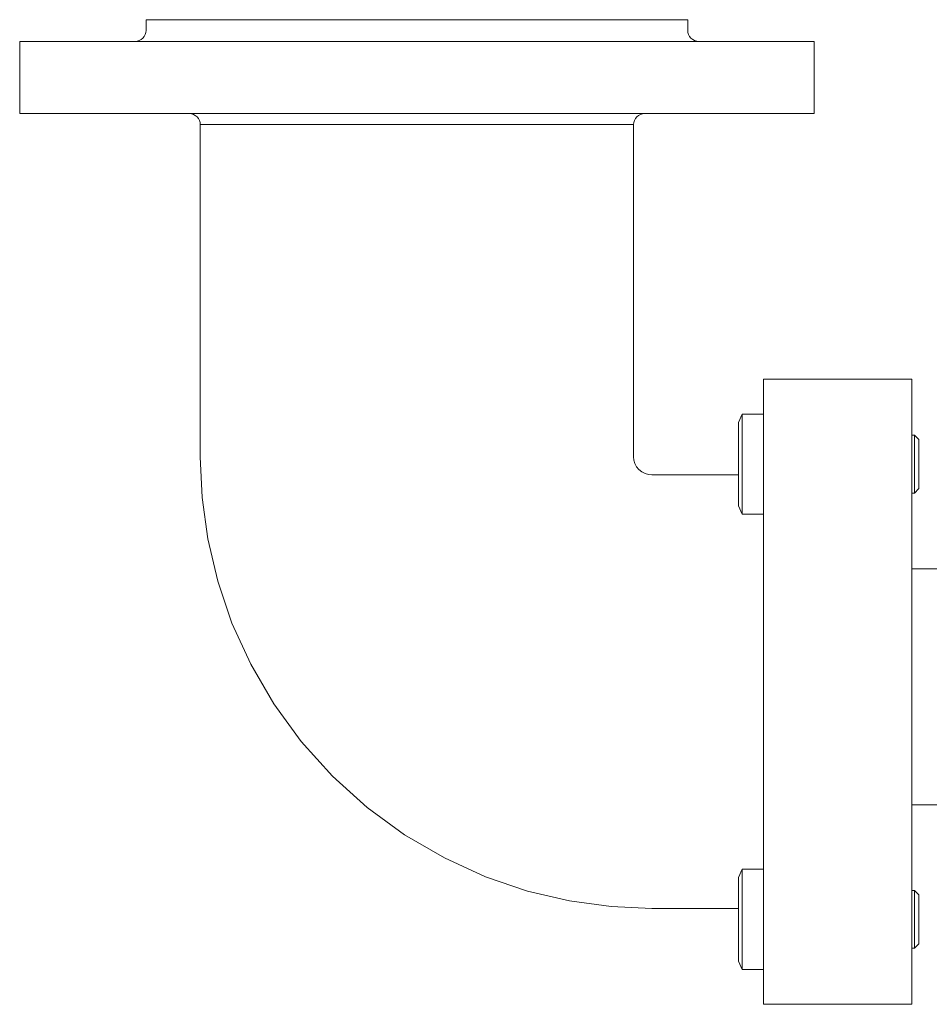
# Model space of a CAD drawing. Header units: millimetres. Extents: x -683 to 530, y -17 to 1108.
# Tile 2 of 6: x -683 to -431, y 470 to 742. Entities that reach past the tile are written whole.
import ezdxf

# ---------------------------------------------------------------- set-up
doc = ezdxf.new("R2010")
doc.units = ezdxf.units.MM
doc.header["$MEASUREMENT"] = 0
doc.layers.add('MATERIAL 1', color=251, linetype='Continuous', true_color=0x505050)
doc.layers.add('MATERIAL 2', color=5, linetype='Continuous', true_color=0x0000ff)

msp = doc.modelspace()

# ---------------------------------------------------------------- linework, layer by layer
at = {"layer": 'MATERIAL 1', "color": 251, "linetype": 'Continuous', "lineweight": 0, "true_color": 0x505050}
for p, q in [((-647.7, 742.12), (-648.08, 742.12)), ((-648.08, 742.12), (-648.08, 739.12)), ((-646.58, 742.12), (-647.7, 742.12)), ((-644.75, 742.12), (-646.58, 742.12)), ((-642.25, 742.12), (-644.75, 742.12)), ((-639.17, 742.12), (-642.25, 742.12)), ((-635.54, 742.12), (-639.17, 742.12)), ((-631.26, 742.12), (-635.54, 742.12)), ((-626.35, 742.12), (-631.26, 742.12)), ((-620.86, 742.12), (-626.35, 742.12)), ((-614.84, 742.12), (-620.86, 742.12)), ((-608.38, 742.12), (-614.84, 742.12)), ((-601.58, 742.12), (-608.38, 742.12)), ((-594.54, 742.12), (-601.58, 742.12)), ((-587.37, 742.12), (-594.54, 742.12)), ((-580.18, 742.12), (-587.37, 742.12)), ((-573.08, 742.12), (-580.18, 742.12)), ((-566.34, 742.12), (-573.08, 742.12)), ((-559.43, 742.12), (-566.34, 742.12)), ((-552.44, 742.12), (-559.43, 742.12)), ((-545.47, 742.12), (-552.44, 742.12)), ((-538.63, 742.12), (-545.47, 742.12)), ((-532.04, 742.12), (-538.63, 742.12)), ((-525.8, 742.12), (-532.04, 742.12)), ((-520.04, 742.12), (-525.8, 742.12)), ((-514.85, 742.12), (-520.04, 742.12)), ((-510.3, 742.12), (-514.85, 742.12)), ((-506.46, 742.12), (-510.3, 742.12)), ((-503.34, 742.12), (-506.46, 742.12)), ((-500.97, 742.12), (-503.34, 742.12)), ((-499.33, 742.12), (-500.97, 742.12)), ((-498.38, 742.12), (-499.33, 742.12)), ((-498.08, 742.12), (-498.38, 742.12)), ((-498.08, 742.12), (-498.08, 739.12)), ((-648.13, 738.58), (-648.29, 738.02)), ((-648.13, 738.58), (-648.08, 739.12)), ((-498.08, 739.12), (-498.03, 738.58)), ((-498.03, 738.58), (-497.87, 738.02)), ((-682.63, 736.12), (-683.08, 736.12)), ((-683.08, 736.12), (-683.08, 716.12)), ((-681.24, 736.12), (-682.63, 736.12)), ((-678.83, 736.12), (-681.24, 736.12)), ((-675.35, 736.12), (-678.83, 736.12)), ((-670.79, 736.12), (-675.35, 736.12)), ((-665.15, 736.12), (-670.79, 736.12)), ((-658.48, 736.12), (-665.15, 736.12)), ((-650.86, 736.12), (-658.48, 736.12)), ((-650.53, 736.17), (-651.08, 736.12)), ((-642.41, 736.12), (-650.86, 736.12)), ((-649.97, 736.33), (-650.53, 736.17)), ((-649.44, 736.61), (-649.97, 736.33)), ((-648.96, 737), (-649.44, 736.61)), ((-648.57, 737.48), (-648.96, 737)), ((-648.29, 738.02), (-648.57, 737.48)), ((-633.27, 736.12), (-642.41, 736.12)), ((-623.6, 736.12), (-633.27, 736.12)), ((-613.57, 736.12), (-623.6, 736.12)), ((-603.34, 736.12), (-613.57, 736.12)), ((-593.09, 736.12), (-603.34, 736.12)), ((-582.96, 736.12), (-593.09, 736.12)), ((-573.08, 736.12), (-582.96, 736.12)), ((-563.19, 736.12), (-573.08, 736.12)), ((-553.06, 736.12), (-563.19, 736.12)), ((-542.81, 736.12), (-553.06, 736.12)), ((-532.59, 736.12), (-542.81, 736.12)), ((-522.55, 736.12), (-532.59, 736.12)), ((-512.88, 736.12), (-522.55, 736.12)), ((-503.74, 736.12), (-512.88, 736.12)), ((-495.3, 736.12), (-503.74, 736.12)), ((-497.87, 738.02), (-497.59, 737.48)), ((-497.59, 737.48), (-497.2, 737)), ((-497.2, 737), (-496.72, 736.61)), ((-496.72, 736.61), (-496.18, 736.33)), ((-496.18, 736.33), (-495.62, 736.17)), ((-495.08, 736.12), (-495.62, 736.17)), ((-487.68, 736.12), (-495.3, 736.12)), ((-481.01, 736.12), (-487.68, 736.12)), ((-475.37, 736.12), (-481.01, 736.12)), ((-470.8, 736.12), (-475.37, 736.12)), ((-467.32, 736.12), (-470.8, 736.12)), ((-464.91, 736.12), (-467.32, 736.12)), ((-463.52, 736.12), (-464.91, 736.12)), ((-463.08, 736.12), (-463.52, 736.12)), ((-463.08, 736.12), (-463.08, 716.12)), ((-683.08, 716.12), (-682.63, 716.12)), ((-682.63, 716.12), (-681.24, 716.12)), ((-681.24, 716.12), (-678.83, 716.12)), ((-678.83, 716.12), (-675.35, 716.12)), ((-675.35, 716.12), (-670.79, 716.12)), ((-670.79, 716.12), (-665.15, 716.12)), ((-665.15, 716.12), (-658.48, 716.12)), ((-658.48, 716.12), (-650.86, 716.12)), ((-650.86, 716.12), (-642.41, 716.12)), ((-642.41, 716.12), (-633.27, 716.12)), ((-636.07, 716.12), (-635.53, 716.07)), ((-635.53, 716.07), (-634.97, 715.91)), ((-634.97, 715.91), (-634.44, 715.64)), ((-634.44, 715.64), (-633.96, 715.25)), ((-633.96, 715.25), (-633.57, 714.77)), ((-633.57, 714.77), (-633.29, 714.23)), ((-633.29, 714.23), (-633.13, 713.67)), ((-633.27, 716.12), (-623.6, 716.12)), ((-623.6, 716.12), (-613.57, 716.12)), ((-613.57, 716.12), (-603.34, 716.12)), ((-603.34, 716.12), (-593.09, 716.12)), ((-593.09, 716.12), (-582.96, 716.12)), ((-582.96, 716.12), (-573.08, 716.12)), ((-573.08, 716.12), (-563.19, 716.12)), ((-563.19, 716.12), (-553.06, 716.12)), ((-553.06, 716.12), (-542.81, 716.12)), ((-542.81, 716.12), (-532.59, 716.12)), ((-532.59, 716.12), (-522.55, 716.12)), ((-522.55, 716.12), (-512.88, 716.12)), ((-512.87, 714.23), (-513.03, 713.67)), ((-512.88, 716.12), (-503.74, 716.12)), ((-512.59, 714.77), (-512.87, 714.23)), ((-512.2, 715.25), (-512.59, 714.77)), ((-511.72, 715.64), (-512.2, 715.25)), ((-511.18, 715.91), (-511.72, 715.64)), ((-510.62, 716.07), (-511.18, 715.91)), ((-510.62, 716.07), (-510.09, 716.12)), ((-503.74, 716.12), (-495.3, 716.12)), ((-495.3, 716.12), (-487.68, 716.12)), ((-487.68, 716.12), (-481.01, 716.12)), ((-481.01, 716.12), (-475.37, 716.12)), ((-475.37, 716.12), (-470.8, 716.12)), ((-470.8, 716.12), (-467.32, 716.12)), ((-467.32, 716.12), (-464.91, 716.12)), ((-464.91, 716.12), (-463.52, 716.12)), ((-463.52, 716.12), (-463.08, 716.12)), ((-633.13, 713.67), (-633.08, 713.12)), ((-632.83, 713.12), (-633.08, 713.12)), ((-633.08, 621.16), (-633.08, 713.12)), ((-632.08, 713.12), (-632.83, 713.12)), ((-630.76, 713.12), (-632.08, 713.12)), ((-628.86, 713.12), (-630.76, 713.12)), ((-626.37, 713.12), (-628.86, 713.12)), ((-623.3, 713.12), (-626.37, 713.12)), ((-619.66, 713.12), (-623.3, 713.12)), ((-615.5, 713.12), (-619.66, 713.12)), ((-610.89, 713.12), (-615.5, 713.12)), ((-605.91, 713.12), (-610.89, 713.12)), ((-600.63, 713.12), (-605.91, 713.12)), ((-595.16, 713.12), (-600.63, 713.12)), ((-589.59, 713.12), (-595.16, 713.12)), ((-583.99, 713.12), (-589.59, 713.12)), ((-578.47, 713.12), (-583.99, 713.12)), ((-573.08, 713.12), (-578.47, 713.12)), ((-567.69, 713.12), (-573.08, 713.12)), ((-562.16, 713.12), (-567.69, 713.12)), ((-556.57, 713.12), (-562.16, 713.12)), ((-550.99, 713.12), (-556.57, 713.12)), ((-545.52, 713.12), (-550.99, 713.12)), ((-540.24, 713.12), (-545.52, 713.12)), ((-535.26, 713.12), (-540.24, 713.12)), ((-530.65, 713.12), (-535.26, 713.12)), ((-526.5, 713.12), (-530.65, 713.12)), ((-522.86, 713.12), (-526.5, 713.12)), ((-519.78, 713.12), (-522.86, 713.12)), ((-517.29, 713.12), (-519.78, 713.12)), ((-515.39, 713.12), (-517.29, 713.12)), ((-514.08, 713.12), (-515.39, 713.12)), ((-513.32, 713.12), (-514.08, 713.12)), ((-513.08, 713.12), (-513.32, 713.12)), ((-513.03, 713.67), (-513.08, 713.12)), ((-513.08, 713.12), (-513.08, 621.16)), ((-436.08, 642.62), (-477.08, 642.62)), ((-477.08, 642.62), (-477.08, 642.37)), ((-477.08, 642.37), (-477.08, 641.57)), ((-477.08, 641.57), (-477.08, 640.18)), ((-436.08, 642.37), (-436.08, 642.62)), ((-436.08, 641.57), (-436.08, 642.37)), ((-436.08, 640.18), (-436.08, 641.57)), ((-477.08, 640.18), (-477.08, 638.23)), ((-477.08, 638.23), (-477.08, 635.83)), ((-436.08, 638.23), (-436.08, 640.18)), ((-436.08, 635.83), (-436.08, 638.23)), ((-477.08, 635.83), (-477.08, 633.15)), ((-436.08, 633.15), (-436.08, 635.83)), ((-483.01, 632.98), (-484.08, 630.68)), ((-483.01, 632.92), (-483.01, 632.98)), ((-477.08, 632.98), (-483.01, 632.98)), ((-483.01, 632.75), (-483.01, 632.92)), ((-483.01, 632.45), (-483.01, 632.75)), ((-483.01, 632.01), (-483.01, 632.45)), ((-477.08, 633.15), (-477.08, 630.35)), ((-436.08, 630.35), (-436.08, 633.15)), ((-484.08, 630.64), (-484.08, 630.68)), ((-484.08, 630.49), (-484.08, 630.64)), ((-484.08, 630.24), (-484.08, 630.49)), ((-484.08, 629.87), (-484.08, 630.24)), ((-484.08, 629.39), (-484.08, 629.87)), ((-483.01, 631.43), (-483.01, 632.01)), ((-483.01, 630.72), (-483.01, 631.43)), ((-483.01, 629.88), (-483.01, 630.72)), ((-483.01, 628.92), (-483.01, 629.88)), ((-477.08, 630.35), (-477.08, 627.62)), ((-436.08, 627.62), (-436.08, 630.35)), ((-484.08, 628.8), (-484.08, 629.39)), ((-484.08, 628.1), (-484.08, 628.8)), ((-484.08, 627.3), (-484.08, 628.1)), ((-484.08, 626.86), (-484.08, 627.3)), ((-484.08, 626.41), (-484.08, 626.86)), ((-483.01, 628.4), (-483.01, 628.92)), ((-483.01, 627.86), (-483.01, 628.4)), ((-483.01, 627.29), (-483.01, 627.86)), ((-483.01, 626.71), (-483.01, 627.29)), ((-477.08, 627.62), (-477.08, 484.62)), ((-436.08, 484.62), (-436.08, 627.62)), ((-435.3, 627.12), (-436.08, 627.12)), ((-435.3, 626.99), (-435.3, 627.12)), ((-434.08, 625.9), (-435.3, 627.12)), ((-435.3, 627.12), (-435.3, 627.12)), ((-435.3, 626.56), (-435.3, 626.99)), ((-484.08, 625.94), (-484.08, 626.41)), ((-484.08, 625.45), (-484.08, 625.94)), ((-484.08, 624.43), (-484.08, 625.45)), ((-484.08, 623.38), (-484.08, 624.43)), ((-483.01, 625.49), (-483.01, 626.71)), ((-483.01, 624.22), (-483.01, 625.49)), ((-483.01, 622.94), (-483.01, 624.22)), ((-435.3, 625.82), (-435.3, 626.56)), ((-435.3, 624.78), (-435.3, 625.82)), ((-435.3, 624.17), (-435.3, 624.78)), ((-435.3, 623.5), (-435.3, 624.17)), ((-434.08, 625.77), (-434.08, 625.9)), ((-434.08, 625.39), (-434.08, 625.77)), ((-434.08, 624.75), (-434.08, 625.39)), ((-434.08, 623.89), (-434.08, 624.75)), ((-484.08, 622.3), (-484.08, 623.38)), ((-484.08, 621.23), (-484.08, 622.3)), ((-483.01, 621.65), (-483.01, 622.94)), ((-483.01, 620.37), (-483.01, 621.65)), ((-435.3, 622.07), (-435.3, 623.5)), ((-435.3, 620.58), (-435.3, 622.07)), ((-434.08, 622.87), (-434.08, 623.89)), ((-434.08, 621.74), (-434.08, 622.87)), ((-434.08, 620.47), (-434.08, 621.74)), ((-633.08, 621.16), (-632.57, 609.93)), ((-513.08, 621.16), (-512.99, 620.25)), ((-512.73, 619.32), (-512.99, 620.25)), ((-512.26, 618.42), (-512.73, 619.32)), ((-484.08, 620.16), (-484.08, 621.23)), ((-484.08, 619.12), (-484.08, 620.16)), ((-484.08, 618.09), (-484.08, 619.12)), ((-483.01, 619.12), (-483.01, 620.37)), ((-483.01, 617.88), (-483.01, 619.12)), ((-435.3, 619.12), (-435.3, 620.58)), ((-435.3, 617.67), (-435.3, 619.12)), ((-434.08, 619.12), (-434.08, 620.47)), ((-434.08, 617.78), (-434.08, 619.12)), ((-511.61, 617.62), (-512.26, 618.42)), ((-510.81, 616.97), (-511.61, 617.62)), ((-509.92, 616.51), (-510.81, 616.97)), ((-508.99, 616.24), (-509.92, 616.51)), ((-508.99, 616.24), (-508.08, 616.16)), ((-484.08, 616.16), (-508.08, 616.16)), ((-484.08, 617.02), (-484.08, 618.09)), ((-484.08, 615.94), (-484.08, 617.02)), ((-484.08, 614.87), (-484.08, 615.94)), ((-483.01, 616.6), (-483.01, 617.88)), ((-483.01, 615.31), (-483.01, 616.6)), ((-435.3, 616.18), (-435.3, 617.67)), ((-435.3, 614.75), (-435.3, 616.18)), ((-434.08, 616.51), (-434.08, 617.78)), ((-434.08, 615.38), (-434.08, 616.51)), ((-484.08, 613.82), (-484.08, 614.87)), ((-484.08, 612.8), (-484.08, 613.82)), ((-483.01, 614.02), (-483.01, 615.31)), ((-483.01, 612.76), (-483.01, 614.02)), ((-435.3, 613.47), (-435.3, 614.75)), ((-435.3, 612.91), (-435.3, 613.47)), ((-434.08, 614.36), (-434.08, 615.38)), ((-434.08, 613.5), (-434.08, 614.36)), ((-434.08, 612.86), (-434.08, 613.5)), ((-484.08, 611.84), (-484.08, 612.8)), ((-484.08, 610.95), (-484.08, 611.84)), ((-484.08, 610.54), (-484.08, 610.95)), ((-484.08, 610.15), (-484.08, 610.54)), ((-483.01, 611.54), (-483.01, 612.76)), ((-483.01, 610.39), (-483.01, 611.54)), ((-436.08, 611.12), (-435.3, 611.12)), ((-435.3, 612.43), (-435.3, 612.91)), ((-435.3, 611.69), (-435.3, 612.43)), ((-435.3, 611.12), (-434.08, 612.35)), ((-435.3, 611.26), (-435.3, 611.69)), ((-435.3, 611.12), (-435.3, 611.26)), ((-434.08, 612.48), (-434.08, 612.86)), ((-434.08, 612.35), (-434.08, 612.48)), ((-632.57, 609.93), (-630.99, 598.41)), ((-484.08, 609.79), (-484.08, 610.15)), ((-484.08, 609.45), (-484.08, 609.79)), ((-484.08, 608.86), (-484.08, 609.45)), ((-484.08, 608.38), (-484.08, 608.86)), ((-484.08, 608.01), (-484.08, 608.38)), ((-484.08, 607.76), (-484.08, 608.01)), ((-484.08, 607.61), (-484.08, 607.76)), ((-483.01, 609.33), (-483.01, 610.39)), ((-483.01, 608.83), (-483.01, 609.33)), ((-483.01, 608.37), (-483.01, 608.83)), ((-483.01, 607.93), (-483.01, 608.37)), ((-483.01, 607.53), (-483.01, 607.93)), ((-484.08, 607.57), (-484.08, 607.61)), ((-484.08, 607.57), (-483.01, 605.27)), ((-483.01, 606.82), (-483.01, 607.53)), ((-483.01, 606.24), (-483.01, 606.82)), ((-483.01, 605.8), (-483.01, 606.24)), ((-483.01, 605.5), (-483.01, 605.8)), ((-483.01, 605.32), (-483.01, 605.5)), ((-483.01, 605.27), (-483.01, 605.32)), ((-483.01, 605.27), (-477.08, 605.27)), ((-630.99, 598.41), (-628.25, 586.76)), ((-628.25, 586.76), (-624.3, 575.15)), ((-624.3, 575.15), (-619.11, 563.75)), ((-619.11, 563.75), (-612.7, 552.76)), ((-612.7, 552.76), (-605.12, 542.37)), ((-605.12, 542.37), (-596.47, 532.77)), ((-596.47, 532.77), (-586.86, 524.12)), ((-586.86, 524.12), (-576.48, 516.53)), ((-576.48, 516.53), (-565.49, 510.12)), ((-565.49, 510.12), (-554.09, 504.94)), ((-483.01, 506.98), (-484.08, 504.68)), ((-483.01, 506.96), (-483.01, 506.98)), ((-477.08, 506.98), (-483.01, 506.98)), ((-483.01, 506.9), (-483.01, 506.96)), ((-483.01, 506.81), (-483.01, 506.9)), ((-554.09, 504.94), (-542.47, 500.98)), ((-484.08, 504.63), (-484.08, 504.68)), ((-484.08, 504.47), (-484.08, 504.63)), ((-484.08, 504.2), (-484.08, 504.47)), ((-484.08, 503.82), (-484.08, 504.2)), ((-483.01, 506.51), (-483.01, 506.81)), ((-483.01, 506.08), (-483.01, 506.51)), ((-483.01, 505.51), (-483.01, 506.08)), ((-483.01, 504.82), (-483.01, 505.51)), ((-483.01, 504.04), (-483.01, 504.82)), ((-484.08, 503.32), (-484.08, 503.82)), ((-484.08, 502.72), (-484.08, 503.32)), ((-484.08, 502.03), (-484.08, 502.72)), ((-484.08, 501.26), (-484.08, 502.03)), ((-483.01, 503.17), (-483.01, 504.04)), ((-483.01, 502.24), (-483.01, 503.17)), ((-483.01, 501.27), (-483.01, 502.24)), ((-542.47, 500.98), (-530.82, 498.25)), ((-484.08, 500.42), (-484.08, 501.26)), ((-484.08, 499.52), (-484.08, 500.42)), ((-484.08, 498.59), (-484.08, 499.52)), ((-483.01, 500.23), (-483.01, 501.27)), ((-483.01, 499.09), (-483.01, 500.23)), ((-483.01, 497.87), (-483.01, 499.09)), ((-435.3, 501.12), (-436.08, 501.12)), ((-435.3, 500.99), (-435.3, 501.12)), ((-434.08, 499.9), (-435.3, 501.12)), ((-435.3, 501.12), (-435.3, 501.12)), ((-435.3, 500.56), (-435.3, 500.99)), ((-435.3, 499.82), (-435.3, 500.56)), ((-435.3, 498.78), (-435.3, 499.82)), ((-435.3, 498.17), (-435.3, 498.78)), ((-434.08, 499.77), (-434.08, 499.9)), ((-434.08, 499.39), (-434.08, 499.77)), ((-434.08, 498.75), (-434.08, 499.39)), ((-434.08, 497.89), (-434.08, 498.75)), ((-530.82, 498.25), (-519.31, 496.66)), ((-519.31, 496.66), (-508.08, 496.16)), ((-508.08, 496.16), (-484.08, 496.16)), ((-484.08, 497.59), (-484.08, 498.59)), ((-484.08, 496.53), (-484.08, 497.59)), ((-484.08, 495.42), (-484.08, 496.53)), ((-483.01, 496.57), (-483.01, 497.87)), ((-483.01, 495.21), (-483.01, 496.57)), ((-435.3, 497.5), (-435.3, 498.17)), ((-435.3, 496.07), (-435.3, 497.5)), ((-435.3, 494.58), (-435.3, 496.07)), ((-434.08, 496.87), (-434.08, 497.89)), ((-434.08, 495.74), (-434.08, 496.87)), ((-484.08, 494.28), (-484.08, 495.42)), ((-484.08, 493.12), (-484.08, 494.28)), ((-483.01, 493.81), (-483.01, 495.21)), ((-483.01, 493.1), (-483.01, 493.81)), ((-435.3, 493.12), (-435.3, 494.58)), ((-434.08, 494.47), (-434.08, 495.74)), ((-434.08, 493.12), (-434.08, 494.47)), ((-484.08, 491.97), (-484.08, 493.12)), ((-484.08, 490.82), (-484.08, 491.97)), ((-484.08, 489.72), (-484.08, 490.82)), ((-483.01, 492.38), (-483.01, 493.1)), ((-483.01, 491.67), (-483.01, 492.38)), ((-483.01, 490.96), (-483.01, 491.67)), ((-483.01, 489.55), (-483.01, 490.96)), ((-435.3, 491.67), (-435.3, 493.12)), ((-435.3, 490.18), (-435.3, 491.67)), ((-434.08, 491.78), (-434.08, 493.12)), ((-434.08, 490.51), (-434.08, 491.78)), ((-434.08, 489.38), (-434.08, 490.51)), ((-484.08, 488.66), (-484.08, 489.72)), ((-484.08, 487.66), (-484.08, 488.66)), ((-483.01, 488.2), (-483.01, 489.55)), ((-483.01, 486.91), (-483.01, 488.2)), ((-435.3, 488.75), (-435.3, 490.18)), ((-435.3, 487.47), (-435.3, 488.75)), ((-434.08, 488.36), (-434.08, 489.38)), ((-434.08, 487.5), (-434.08, 488.36)), ((-484.08, 486.73), (-484.08, 487.66)), ((-484.08, 485.83), (-484.08, 486.73)), ((-484.08, 484.99), (-484.08, 485.83)), ((-483.01, 485.7), (-483.01, 486.91)), ((-483.01, 484.59), (-483.01, 485.7)), ((-436.08, 485.12), (-435.3, 485.12)), ((-435.3, 486.91), (-435.3, 487.47)), ((-435.3, 486.43), (-435.3, 486.91)), ((-435.3, 485.69), (-435.3, 486.43)), ((-435.3, 485.12), (-434.08, 486.35)), ((-435.3, 485.26), (-435.3, 485.69)), ((-435.3, 485.12), (-435.3, 485.26)), ((-434.08, 486.86), (-434.08, 487.5)), ((-434.08, 486.48), (-434.08, 486.86)), ((-434.08, 486.35), (-434.08, 486.48)), ((-484.08, 484.22), (-484.08, 484.99)), ((-484.08, 483.52), (-484.08, 484.22)), ((-484.08, 482.93), (-484.08, 483.52)), ((-484.08, 482.43), (-484.08, 482.93)), ((-484.08, 482.05), (-484.08, 482.43)), ((-483.01, 483.58), (-483.01, 484.59)), ((-483.01, 482.69), (-483.01, 483.58)), ((-483.01, 481.91), (-483.01, 482.69)), ((-477.08, 484.62), (-477.08, 481.89)), ((-436.08, 481.89), (-436.08, 484.62)), ((-484.08, 481.78), (-484.08, 482.05)), ((-484.08, 481.62), (-484.08, 481.78)), ((-484.08, 481.57), (-484.08, 481.62)), ((-484.08, 481.57), (-483.01, 479.27)), ((-483.01, 481.23), (-483.01, 481.91)), ((-483.01, 480.62), (-483.01, 481.23)), ((-483.01, 480.11), (-483.01, 480.62)), ((-483.01, 479.7), (-483.01, 480.11)), ((-483.01, 479.43), (-483.01, 479.7)), ((-477.08, 481.89), (-477.08, 479.1)), ((-436.08, 479.1), (-436.08, 481.89)), ((-483.01, 479.28), (-483.01, 479.43)), ((-483.01, 479.27), (-483.01, 479.28)), ((-483.01, 479.27), (-477.08, 479.27)), ((-477.08, 479.1), (-477.08, 476.42)), ((-436.08, 476.42), (-436.08, 479.1)), ((-477.08, 476.42), (-477.08, 474.02)), ((-436.08, 474.02), (-436.08, 476.42)), ((-477.08, 474.02), (-477.08, 472.07)), ((-477.08, 472.07), (-477.08, 470.68)), ((-436.08, 472.07), (-436.08, 474.02)), ((-436.08, 470.68), (-436.08, 472.07)), ((-477.08, 470.68), (-477.08, 469.87)), ((-477.08, 469.87), (-477.08, 469.62)), ((-477.08, 469.62), (-436.08, 469.62)), ((-436.08, 469.87), (-436.08, 470.68)), ((-436.08, 469.62), (-436.08, 469.87))]:
    msp.add_line(p, q, dxfattribs=at)
at = {"layer": 'MATERIAL 2', "color": 5, "linetype": 'Continuous', "lineweight": 0, "true_color": 0x0000ff}
for p, q in [((-393.81, 590.16), (-436.08, 590.16)), ((-436.08, 524.82), (-394.21, 524.82))]:
    msp.add_line(p, q, dxfattribs=at)

doc.saveas('drawing.dxf')
